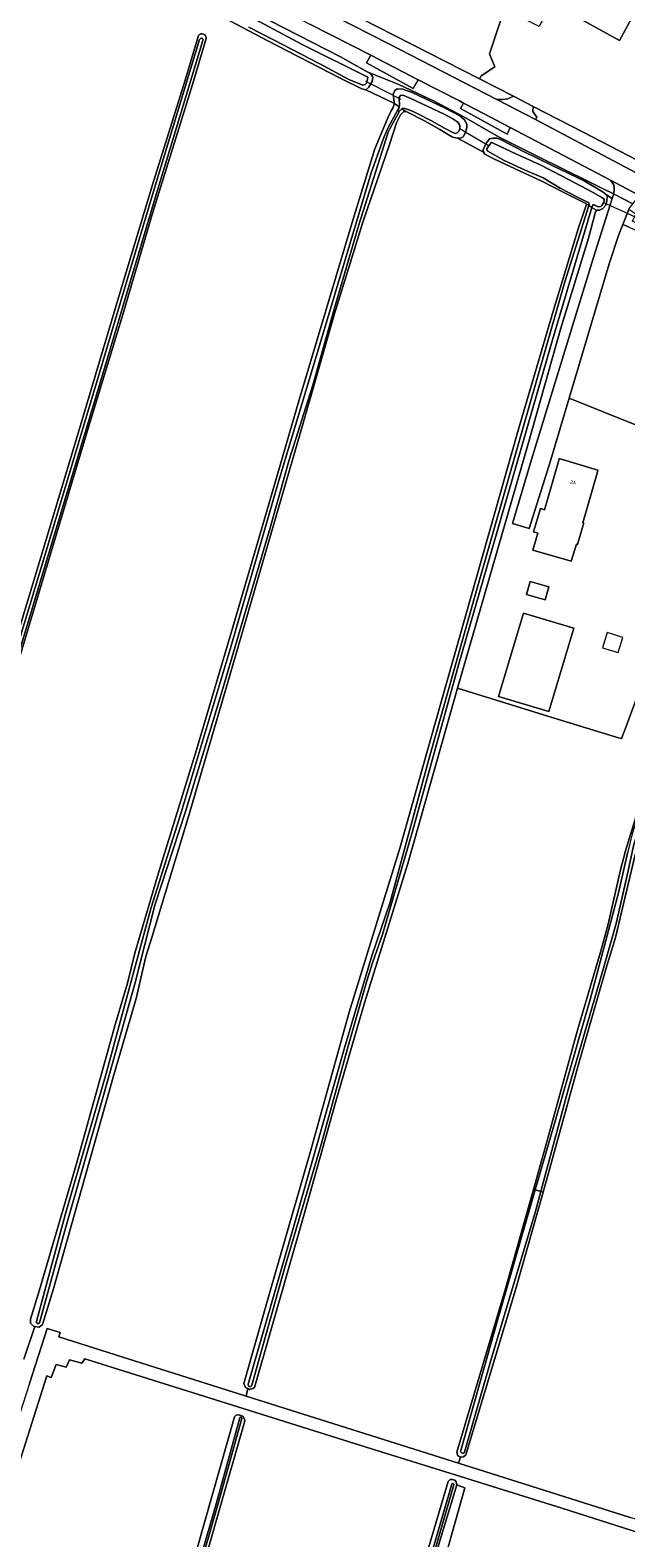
# Model space of a CAD drawing. Header units: metres. Extents: x 151448 to 154749, y 463108 to 465296.
# Tile 13 of 256: x 151640 to 151772, y 463945 to 464279. Entities that reach past the tile are written whole.
import ezdxf
from ezdxf.enums import TextEntityAlignment as Align

# ---------------------------------------------------------------- set-up
doc = ezdxf.new("R2010")
doc.units = ezdxf.units.M
for name, color, linetype, lineweight in [('B-PV-GR-BOUWLAND-GV', 253, 'Continuous', 9), ('B-PV-GR-GRAS-GV', 253, 'Continuous', 9), ('B-PV-GR-GROENVOORZIENING-GV', 253, 'Continuous', 9), ('B-PV-GR-HOUTOPSTAND_LOOF-GV', 253, 'Continuous', 9), ('B-PV-KW-KUNSTWERK_DUIKER-G', 253, 'Continuous', 9), ('B-PV-OG-BEBOUWING-GV', 1, 'Continuous', 9), ('B-PV-OG-BEBOUWING-T18', 2, 'Continuous', 9), ('B-PV-OG-BEBOUWING_LUIFEL-GV', 1, 'Continuous', 9), ('B-PV-OG-TERREIN_BEGROEID-GV', 253, 'Continuous', 9), ('B-PV-OG-TERREIN_ERF-GV', 253, 'Continuous', 9), ('B-PV-OG-TERREIN_OEVER-GV', 253, 'Continuous', 9), ('B-PV-OG-WATER_SLOOT-GV', 253, 'Continuous', 9), ('B-PV-VH-GESLOTENVERHARDING_ASFALT-GV', 253, 'Continuous', 9), ('B-PV-VH-OPENVERHARDING_BETONELEMENT-GV', 253, 'Continuous', 9), ('B-PV-VH-OPENVERHARDING_BETONSTRAATSTEEN-GV', 253, 'Continuous', 9), ('B-PV-VH-OPENVERHARDING_STRAATBAKSTEEN-GV', 253, 'Continuous', 9)]:
    doc.layers.add(name, color=color, linetype=linetype, lineweight=lineweight)
doc.styles.add('Drong', font='txt', dxfattribs={"height": 1.8})

msp = doc.modelspace()

# ---------------------------------------------------------------- linework, layer by layer
at = {"layer": 'B-PV-GR-BOUWLAND-GV', "flags": 128}
msp.add_lwpolyline([(151611.181, 464337.822), (151647.53, 464316.206), (151665.169, 464305.652), (151697.916, 464289.044), (151739.285, 464267.881), (151739.594, 464268.591), (151742.65, 464270.548), (151741.446, 464273.463), (151755.114, 464314.432), (151754.459, 464315.215), (151741.522, 464330.917), (151707.337, 464371.379), (151696.277, 464384.294), (151690.418, 464391.019), (151690.387, 464391.055), (151690.386, 464391.056), (151686.873, 464395.088), (151678.911, 464398.832), (151674.988, 464404.305), (151673.783, 464408.382), (151672.185, 464413.785), (151672.495, 464414.805), (151653.113, 464436.95), (151602.676, 464493.927)], dxfattribs=at)
at = {"layer": 'B-PV-GR-GRAS-GV', "flags": 128}
for points in [[(151638.532, 463984.674), (151641.016, 463991.875), (151640.781, 463991.905), (151640.032, 463992.631), (151640.032, 463993.507), (151642.019, 464000), (151650.114, 464027.642), (151658.831, 464058.927), (151661.442, 464067.885), (151663.053, 464074.456), (151668.11, 464091.494), (151676.709, 464119.476), (151684.718, 464146.576), (151691.659, 464170.313), (151699.372, 464196.91), (151711.546, 464237.612), (151716.117, 464252.465), (151718.05, 464256.98), (151719.041, 464259.412), (151719.76, 464260.823), (151720.098, 464261.439), (151720.486, 464262.431), (151714.124, 464265.494), (151713.272, 464265.697), (151708.6, 464267.97), (151692.308, 464276.409), (151681.445, 464282.114)], [(151678.872, 464276.862), (151675.828, 464266.626), (151667.08, 464238.443), (151660.621, 464216.537), (151652.606, 464190.137), (151644.596, 464163.262), (151626.938, 464104.36)], [(151631.194, 464125.35), (151640.322, 464155.488), (151650.804, 464190.294), (151659.756, 464220.531), (151666.996, 464244.446), (151674.218, 464267.586), (151677.179, 464277.526)], [(151639.806, 463979.256), (151643.737, 463991.444), (151646.605, 463990.561), (151646.296, 463989.59), (151658.836, 463985.629), (151687.657, 463976.513), (151688.041, 463978.146), (151687.528, 463978.426), (151687.194, 463979.281), (151693.066, 464000), (151701.965, 464030.913), (151710.439, 464061.446), (151721.705, 464097.961), (151729.435, 464125.358), (151747.895, 464190.391), (151755.635, 464216.763), (151761.041, 464234.74), (151762.62, 464239.271), (151762.893, 464240.196), (151762.751, 464240.352), (151758.072, 464242.705), (151752.876, 464245.375), (151748.237, 464247.487), (151742.427, 464250.185), (151740.465, 464251.279), (151740.114, 464251.673), (151734.397, 464254.801), (151733.295, 464255.037), (151730.46, 464256.673), (151727.094, 464258.601), (151723.362, 464260.571), (151722.937, 464260.686), (151722.421, 464260.65), (151721.785, 464259.935), (151720.94, 464258.146), (151719.329, 464253.357), (151713.508, 464236.431), (151707.137, 464215.702), (151699.62, 464189.482), (151683.663, 464134.432), (151674.98, 464104.748), (151666.869, 464077.922), (151665.535, 464073.73), (151663.377, 464064.452), (151658.468, 464047.54), (151650.543, 464019.64), (151645.034, 464000), (151642.688, 463992.348), (151641.938, 463991.756), (151641.016, 463991.875), (151638.532, 463984.674)], [(151772.203, 464235.145), (151770.913, 464235.679), (151770.028, 464233.477), (151767.883, 464226.996), (151759.045, 464197.237), (151788.372, 464185.448)], [(151778.2, 464142.4), (151771.544, 464124.289), (151770.628, 464121.948), (151769.992, 464122.141), (151762.769, 464124.328), (151755.545, 464126.514), (151734.423, 464133.138), (151723.416, 464094.325), (151713.918, 464063.707), (151713.287, 464061.75), (151707.462, 464041.426), (151700.48, 464016.763), (151689.494, 463978.396), (151689.163, 463978.194), (151688.437, 463977.93), (151688.041, 463978.146), (151687.657, 463976.513), (151734.619, 463961.658), (151735.035, 463963.054), (151734.457, 463963.262), (151734.262, 463964.059), (151744.89, 464000), (151751.171, 464022.234), (151754.131, 464032.712), (151760.913, 464057.423), (151766.113, 464075.214), (151767.682, 464080.909), (151770.413, 464092.92), (151771.522, 464097.109), (151781.913, 464131.038)], [(151773.584, 464095.929), (151769.311, 464077.973), (151767.18, 464070.946), (151761.185, 464050.146), (151754.814, 464026.94), (151753.325, 464021.646), (151747.23, 463999.969), (151736.206, 463963.474), (151735.745, 463963.08), (151735.282, 463962.965), (151735.035, 463963.054), (151734.619, 463961.658), (151772.517, 463949.67)], [(151781.425, 463944.063), (151757.419, 463951.683), (151733.844, 463959.062), (151715.421, 463964.828), (151691.251, 463972.397), (151687.001, 463973.73), (151652.013, 463984.706), (151651.358, 463983.747), (151648.635, 463984.529), (151647.93, 463982.89), (151645.736, 463983.495), (151644.577, 463980.646), (151643.669, 463980.948), (151630.859, 463940.941)], [(151704.252, 463857.792), (151707.435, 463869.172), (151711.452, 463884.775), (151713.327, 463893.262), (151732.363, 463957.635), (151732.755, 463958.042), (151733.284, 463958.075), (151733.523, 463957.985), (151733.812, 463957.877), (151734.093, 463957.53), (151734.22, 463956.899), (151736.044, 463956.193), (151725.302, 463918.198), (151723.45, 463915.923), (151721.945, 463916.261), (151714.878, 463892.864), (151712.567, 463882.697), (151709.661, 463871.971), (151706.637, 463860.344), (151705.427, 463857.268)]]:
    msp.add_lwpolyline(points, dxfattribs=at)
at = {"layer": 'B-PV-GR-GRAS-GV'}
msp.add_lwpolyline([(151677.179, 464277.526, -0.7370587), (151678.872, 464276.862)], format="xyb", dxfattribs=at)
at = {"layer": 'B-PV-GR-GRAS-GV', "flags": 128}
msp.add_lwpolyline([(151644.382, 463827.371), (151643.804, 463828.194), (151661.152, 463886.679), (151661.499, 463888.406), (151663.837, 463896.866), (151685.098, 463971.886), (151685.463, 463972.248), (151686.174, 463972.33), (151686.63, 463972.152), (151686.933, 463972.033), (151687.247, 463971.571), (151687.389, 463971.037), (151646.356, 463827.503), (151645.176, 463827.16)], close=True, dxfattribs=at)
at = {"layer": 'B-PV-GR-GROENVOORZIENING-GV', "flags": 128}
for points in [[(151739.285, 464267.881), (151697.916, 464289.044)], [(151698.974, 464286.057), (151719.217, 464275.685)], [(151693.027, 464280.761), (151708.542, 464272.802), (151714.441, 464269.46), (151721.455, 464266.667), (151729.347, 464262.922), (151735.803, 464259.482), (151743.562, 464255.001), (151752.323, 464250.654), (151763.358, 464245.237), (151766.604, 464243.562), (151768.878, 464242.462), (151769.036, 464243.232), (151769.045, 464243.768), (151768.918, 464244.442), (151768.215, 464245.493), (151746.026, 464257.18), (151745.331, 464255.686), (151735.077, 464261.389), (151735.72, 464262.561), (151734.816, 464263.037), (151725.714, 464267.715), (151724.586, 464265.784), (151714.316, 464271.426), (151715.223, 464273.116), (151701.931, 464279.959)], [(151719.217, 464275.685), (151743.071, 464263.362)], [(151746.76, 464264.045), (151739.285, 464267.881)], [(151743.071, 464263.362), (151744.341, 464263.35)], [(151744.341, 464263.35), (151745.495, 464263.52)], [(151745.495, 464263.52), (151746.76, 464264.045)], [(151786.3, 464243.565), (151762.172, 464256.108), (151751.112, 464261.811), (151751.07, 464260.706), (151751.904, 464259.414), (151751.61, 464258.891), (151796.134, 464235.346)]]:
    msp.add_lwpolyline(points, dxfattribs=at)
at = {"layer": 'B-PV-GR-HOUTOPSTAND_LOOF-GV', "flags": 128}
msp.add_lwpolyline([(151721.945, 463916.261), (151723.45, 463915.923), (151725.302, 463918.198), (151736.044, 463956.193), (151734.22, 463956.899)], close=True, dxfattribs=at)
at = {"layer": 'B-PV-KW-KUNSTWERK_DUIKER-G', "flags": 128}
for points in [[(151714.079, 464267.373), (151715.52, 464266.628), (151721.835, 464263.41)], [(151734.881, 464256.893), (151736.572, 464255.87), (151741.354, 464253.109)], [(151766.504, 464240.614), (151773.621, 464237.397)]]:
    msp.add_lwpolyline(points, dxfattribs=at)
at = {"layer": 'B-PV-OG-BEBOUWING-GV', "flags": 128}
for points in [[(151770.214, 464276.368), (151774.965, 464285.16), (151762.64, 464291.822), (151761.441, 464292.47), (151761.14, 464292.616), (151756.388, 464283.96)], [(151765.223, 464180.689), (151765.416, 464181.323), (151756.875, 464183.92), (151756.691, 464183.284), (151753.599, 464172.598), (151752.727, 464172.859), (151751.189, 464167.714), (151752.126, 464167.434), (151751.025, 464163.623), (151759.494, 464161.173), (151760.707, 464164.966), (151760.881, 464164.863), (151762.295, 464169.669), (151762.117, 464169.661)], [(151749.659, 464153.86), (151753.775, 464152.674), (151754.597, 464155.526), (151750.481, 464156.712)], [(151754.549, 464127.973), (151760.084, 464146.411), (151749.006, 464149.737), (151743.471, 464131.299)]]:
    msp.add_lwpolyline(points, close=True, dxfattribs=at)
at = {"layer": 'B-PV-OG-BEBOUWING_LUIFEL-GV', "flags": 128}
msp.add_lwpolyline([(151767.485, 464145.41), (151766.451, 464142.049), (151769.884, 464140.993), (151770.918, 464144.354)], close=True, dxfattribs=at)
at = {"layer": 'B-PV-OG-TERREIN_BEGROEID-GV', "flags": 128}
msp.add_lwpolyline([(151766.604, 464243.562), (151763.358, 464245.237), (151752.323, 464250.654), (151743.562, 464255.001), (151735.803, 464259.482), (151729.347, 464262.922), (151721.455, 464266.667), (151714.441, 464269.46), (151715.212, 464269.023), (151715.678, 464268.261), (151715.516, 464267.292), (151714.805, 464266.077), (151714.124, 464265.494), (151720.486, 464262.431), (151720.293, 464263.339), (151720.152, 464264.511), (151720.524, 464265.335), (151721.092, 464265.672), (151722.304, 464265.664), (151724.373, 464264.898), (151731.68, 464261.427), (151734.892, 464259.722), (151736.044, 464258.754), (151736.425, 464257.793), (151736.482, 464257.164), (151736.171, 464256.098), (151735.688, 464255.16), (151735.176, 464254.842), (151734.397, 464254.801), (151740.114, 464251.673), (151740.078, 464252.203), (151740.642, 464253.561), (151741.49, 464254.626), (151742.278, 464254.815), (151743.144, 464254.782), (151744.07, 464254.453), (151748.826, 464251.934), (151755.427, 464248.691), (151762.355, 464245.35), (151766.544, 464242.85), (151767.345, 464242.221), (151768.573, 464241.419), (151768.834, 464242.248), (151768.875, 464242.446), (151768.878, 464242.462)], close=True, dxfattribs=at)
at = {"layer": 'B-PV-OG-TERREIN_ERF-GV', "flags": 128}
for points in [[(151755.114, 464314.432), (151741.446, 464273.463), (151742.65, 464270.548), (151739.594, 464268.591), (151739.285, 464267.881), (151746.76, 464264.045), (151751.112, 464261.811), (151762.172, 464256.108), (151786.3, 464243.565)], [(151788.372, 464185.448), (151759.045, 464197.237), (151754.94, 464183.414), (151750.212, 464168.448), (151746.525, 464169.562), (151750.773, 464183.734), (151764.388, 464228.151), (151768.573, 464241.419), (151767.345, 464242.221), (151767.489, 464241.916), (151767.422, 464240.883), (151767.112, 464239.901), (151766.537, 464239.213), (151765.79, 464238.838), (151765.129, 464238.837), (151764.902, 464238.526), (151763.372, 464232.682), (151757.25, 464212.727), (151750.027, 464187.135), (151734.423, 464133.138), (151755.545, 464126.514), (151762.769, 464124.328), (151769.992, 464122.141), (151770.628, 464121.948), (151771.544, 464124.289), (151778.2, 464142.4)]]:
    msp.add_lwpolyline(points, dxfattribs=at)
for points in [[(151760.626, 464292.864), (151757.263, 464286.2), (151756.103, 464286.785), (151752.421, 464279.488), (151748.156, 464281.641), (151756.229, 464297.641), (151761.619, 464294.921), (151761.666, 464295.018), (151763.707, 464294.032), (151762.667, 464291.878), (151762.64, 464291.822), (151774.965, 464285.16), (151770.214, 464276.368), (151756.388, 464283.96), (151761.14, 464292.616)], [(151765.223, 464180.689), (151762.117, 464169.661), (151762.295, 464169.669), (151760.881, 464164.863), (151760.707, 464164.966), (151759.494, 464161.173), (151751.025, 464163.623), (151752.126, 464167.434), (151751.189, 464167.714), (151752.727, 464172.859), (151753.599, 464172.598), (151756.691, 464183.284), (151756.875, 464183.92), (151765.416, 464181.323)], [(151749.659, 464153.86), (151750.481, 464156.712), (151754.597, 464155.526), (151753.775, 464152.674)], [(151754.549, 464127.973), (151743.471, 464131.299), (151749.006, 464149.737), (151760.084, 464146.411)]]:
    msp.add_lwpolyline(points, close=True, dxfattribs=at)
at = {"layer": 'B-PV-OG-TERREIN_OEVER-GV', "flags": 128}
for points in [[(151685.169, 464283.467), (151700.028, 464275.52), (151714.588, 464268.291), (151714.499, 464267.808), (151714.271, 464266.986), (151713.988, 464266.644), (151713.46, 464266.539), (151710.359, 464267.79), (151703.851, 464271.296), (151693.753, 464276.575), (151688.256, 464279.373)], [(151681.445, 464282.114), (151692.308, 464276.409), (151708.6, 464267.97), (151713.272, 464265.697), (151714.124, 464265.494), (151714.805, 464266.077), (151715.516, 464267.292), (151715.678, 464268.261), (151715.212, 464269.023), (151714.441, 464269.46), (151708.542, 464272.802), (151693.027, 464280.761)], [(151626.938, 464104.36), (151644.596, 464163.262), (151652.606, 464190.137), (151660.621, 464216.537), (151667.08, 464238.443), (151675.828, 464266.626), (151678.872, 464276.862)], [(151631.027, 464122.421), (151643.163, 464162.484), (151655.249, 464202.847), (151666.716, 464241.303), (151677.397, 464276.588), (151677.455, 464276.728), (151677.575, 464276.841), (151677.732, 464276.894), (151677.882, 464276.88), (151678.016, 464276.808), (151678.117, 464276.678), (151678.154, 464276.516), (151678.125, 464276.368), (151667.445, 464241.084), (151655.978, 464202.629), (151643.891, 464162.265), (151631.756, 464122.203)], [(151677.179, 464277.526), (151674.218, 464267.586), (151666.996, 464244.446), (151659.756, 464220.531), (151650.804, 464190.294), (151640.322, 464155.488), (151631.194, 464125.35)], [(151641.355, 463992.965), (151647.675, 464016.628), (151656.752, 464047.83), (151666.712, 464084.58), (151673.333, 464105.621), (151684.374, 464142.507), (151694.777, 464178.559), (151703.671, 464208.201), (151710.59, 464231.366), (151715.346, 464247.112), (151718.147, 464254.912), (151719.109, 464257.27), (151721.157, 464260.919), (151721.426, 464261.343), (151721.496, 464261.712), (151720.486, 464262.431), (151720.098, 464261.439), (151719.76, 464260.823), (151719.041, 464259.412), (151718.05, 464256.98), (151716.117, 464252.465), (151711.546, 464237.612), (151699.372, 464196.91), (151691.659, 464170.313), (151684.718, 464146.576), (151676.709, 464119.476), (151668.11, 464091.494), (151663.053, 464074.456), (151661.442, 464067.885), (151658.831, 464058.927), (151650.114, 464027.642), (151642.019, 464000), (151640.032, 463993.507), (151640.032, 463992.631), (151640.781, 463991.905), (151641.016, 463991.875), (151641.938, 463991.756), (151642.688, 463992.348), (151645.034, 464000), (151650.543, 464019.64), (151658.468, 464047.54), (151663.377, 464064.452), (151665.535, 464073.73), (151666.869, 464077.922), (151674.98, 464104.748), (151683.663, 464134.432), (151699.62, 464189.482), (151707.137, 464215.702), (151713.508, 464236.431), (151719.329, 464253.357), (151720.94, 464258.146), (151721.785, 464259.935), (151722.421, 464260.65), (151722.937, 464260.686), (151722.076, 464261.299), (151721.58, 464260.738)], [(151721.58, 464260.738), (151719.536, 464257.009), (151719.093, 464256.126), (151712.587, 464235.583), (151707.118, 464216.95), (151702.415, 464200.153), (151697.217, 464183.604), (151692.996, 464168.578), (151687.954, 464151.65), (151682.156, 464131.812), (151674.295, 464105.791), (151667.518, 464085.103), (151663.116, 464067.681), (151655.734, 464041.442), (151647.626, 464013.095), (151641.984, 463992.727)], [(151688.134, 463979.135), (151698.288, 464014.393), (151709.417, 464053.571), (151715.46, 464073.873), (151719.475, 464085.751), (151728.003, 464117.136), (151737.966, 464152.643), (151748.806, 464190.542), (151758.13, 464223.034), (151763.413, 464239.88), (151762.893, 464240.196), (151762.62, 464239.271), (151761.041, 464234.74), (151755.635, 464216.763), (151747.895, 464190.391), (151729.435, 464125.358), (151721.705, 464097.961), (151710.439, 464061.446), (151701.965, 464030.913), (151693.066, 464000), (151687.194, 463979.281), (151687.528, 463978.426), (151688.041, 463978.146), (151688.437, 463977.93), (151689.163, 463978.194), (151689.494, 463978.396), (151700.48, 464016.763), (151707.462, 464041.426), (151713.287, 464061.75), (151713.918, 464063.707), (151723.416, 464094.325), (151734.423, 464133.138), (151750.027, 464187.135), (151757.25, 464212.727), (151763.372, 464232.682), (151764.902, 464238.526), (151765.129, 464238.837), (151764.109, 464239.457), (151755.379, 464210.164), (151746.404, 464179.018), (151734.72, 464138.465), (151724.337, 464101.194), (151717.825, 464078.649), (151715.716, 464072.602), (151714.382, 464068.388), (151710.063, 464053.369), (151704.269, 464032.128), (151696.126, 464004.701), (151688.939, 463978.895)], [(151781.913, 464131.038), (151771.522, 464097.109), (151770.413, 464092.92), (151767.682, 464080.909), (151766.113, 464075.214), (151760.913, 464057.423), (151754.131, 464032.712), (151751.171, 464022.234), (151751.554, 464022.129), (151756.088, 464037.84), (151763.674, 464064.265), (151769.948, 464087.82), (151772.05, 464096.887)], [(151735.097, 463964.472), (151743.143, 463992.988), (151751.554, 464022.129), (151751.171, 464022.234), (151744.89, 464000), (151734.262, 463964.059), (151734.457, 463963.262), (151735.035, 463963.054)], [(151735.035, 463963.054), (151735.282, 463962.965), (151735.745, 463963.08), (151736.206, 463963.474), (151747.23, 463999.969), (151753.325, 464021.646), (151752.834, 464021.78), (151751.584, 464017.083), (151741.93, 463984.912), (151735.953, 463964.099)], [(151645.563, 463829.09), (151648.427, 463838.524), (151654.532, 463859.815), (151660.479, 463880.645), (151666.909, 463903.213), (151674.589, 463930.28), (151681.102, 463952.868), (151686.271, 463971.69)], [(151686.702, 463971.571), (151681.532, 463952.747), (151675.019, 463930.157), (151667.339, 463903.09), (151660.909, 463880.522), (151654.962, 463859.692), (151648.856, 463838.397), (151645.991, 463828.96)], [(151705.427, 463857.268), (151706.637, 463860.344), (151709.661, 463871.971), (151712.567, 463882.697), (151714.878, 463892.864), (151721.945, 463916.261), (151734.22, 463956.899), (151734.093, 463957.53), (151733.812, 463957.877), (151733.523, 463957.985), (151733.284, 463958.075), (151732.755, 463958.042), (151732.363, 463957.635), (151713.327, 463893.262), (151711.452, 463884.775), (151707.435, 463869.172), (151704.252, 463857.792)], [(151705.067, 463858.435), (151709.144, 463873.789), (151714.048, 463892.437), (151716.22, 463899.91), (151723.353, 463923.406), (151733.102, 463956.998)], [(151733.581, 463956.859), (151723.831, 463923.264), (151716.698, 463899.768), (151714.529, 463892.304), (151709.626, 463873.662), (151705.549, 463858.307)]]:
    msp.add_lwpolyline(points, dxfattribs=at)
at = {"layer": 'B-PV-OG-TERREIN_OEVER-GV'}
for points in [[(151678.872, 464276.862, 0.7370587), (151677.179, 464277.526)], [(151641.984, 463992.727, -0.9368212), (151641.355, 463992.965)], [(151688.939, 463978.895, -0.9645367), (151688.134, 463979.135)], [(151686.271, 463971.69, -0.912951), (151686.702, 463971.571)], [(151735.953, 463964.099, -0.8469981), (151735.097, 463964.472)], [(151733.102, 463956.998, -0.9950351), (151733.581, 463956.859)]]:
    msp.add_lwpolyline(points, format="xyb", dxfattribs=at)
at = {"layer": 'B-PV-OG-TERREIN_OEVER-GV', "flags": 128}
for points in [[(151721.496, 464261.712), (151721.573, 464262.113), (151721.607, 464262.649), (151721.527, 464263.125), (151721.502, 464263.834), (151721.856, 464264.289), (151722.538, 464264.217), (151724.255, 464263.482), (151731.45, 464260.1), (151733.377, 464259.044), (151734.446, 464258.356), (151734.87, 464257.569), (151734.881, 464256.893), (151734.713, 464256.362), (151734.337, 464255.974), (151734.016, 464255.822), (151733.514, 464255.961), (151731.499, 464257.016), (151728.623, 464258.645), (151725.216, 464260.383), (151724.104, 464260.895), (151722.728, 464261.364), (151722.191, 464261.428), (151722.076, 464261.299), (151722.937, 464260.686), (151723.362, 464260.571), (151727.094, 464258.601), (151730.46, 464256.673), (151733.295, 464255.037), (151734.397, 464254.801), (151735.176, 464254.842), (151735.688, 464255.16), (151736.171, 464256.098), (151736.482, 464257.164), (151736.425, 464257.793), (151736.044, 464258.754), (151734.892, 464259.722), (151731.68, 464261.427), (151724.373, 464264.898), (151722.304, 464265.664), (151721.092, 464265.672), (151720.524, 464265.335), (151720.152, 464264.511), (151720.293, 464263.339), (151720.486, 464262.431)], [(151763.413, 464239.88), (151763.476, 464240.148), (151763.415, 464240.508), (151760.88, 464241.76), (151757.093, 464243.736), (151753.296, 464245.997), (151749.36, 464247.697), (151744.711, 464249.886), (151741.124, 464251.885), (151740.854, 464252.175), (151740.909, 464252.411), (151741.798, 464253.806), (151742.003, 464253.839), (151742.447, 464253.64), (151747.274, 464251.337), (151752.542, 464248.982), (151757.55, 464246.388), (151764.397, 464242.737), (151766.295, 464241.65), (151766.771, 464241.305), (151766.778, 464240.865), (151766.744, 464240.653), (151766.311, 464239.898), (151766.042, 464239.664), (151765.485, 464239.601), (151764.614, 464240.035), (151764.319, 464240.041), (151764.109, 464239.457), (151765.129, 464238.837), (151765.79, 464238.838), (151766.537, 464239.213), (151767.112, 464239.901), (151767.422, 464240.883), (151767.489, 464241.916), (151767.345, 464242.221), (151766.544, 464242.85), (151762.355, 464245.35), (151755.427, 464248.691), (151748.826, 464251.934), (151744.07, 464254.453), (151743.144, 464254.782), (151742.278, 464254.815), (151741.49, 464254.626), (151740.642, 464253.561), (151740.078, 464252.203), (151740.114, 464251.673), (151740.465, 464251.279), (151742.427, 464250.185), (151748.237, 464247.487), (151752.876, 464245.375), (151758.072, 464242.705), (151762.751, 464240.352), (151762.893, 464240.196)], [(151806.227, 464218.755), (151801.153, 464221.806), (151796.376, 464224.408), (151791.865, 464226.696), (151789.253, 464228.02), (151783.889, 464230.846), (151773.089, 464236.401), (151773.812, 464237.995), (151772.252, 464239.014), (151770.913, 464235.679), (151772.203, 464235.145), (151780.71, 464231.104), (151795.465, 464223.816), (151806.281, 464217.599), (151806.419, 464218.297)], [(151753.325, 464021.646), (151754.814, 464026.94), (151761.185, 464050.146), (151767.18, 464070.946), (151769.311, 464077.973), (151773.584, 464095.929), (151781.693, 464122.955), (151786.354, 464139.589), (151796.543, 464176.193), (151805.142, 464206.752), (151807.605, 464215.633), (151807.781, 464216.139), (151808.054, 464216.926), (151808.351, 464217.356), (151807.803, 464217.717), (151803.431, 464201.825), (151793.14, 464165.975), (151781.274, 464124.845), (151773.277, 464098.21), (151772.142, 464092.703), (151769.485, 464081.051), (151766.923, 464072.217), (151758.965, 464044.821), (151752.834, 464021.78)], [(151686.933, 463972.033), (151686.63, 463972.152), (151686.174, 463972.33), (151685.463, 463972.248), (151685.098, 463971.886), (151663.837, 463896.866), (151661.499, 463888.406), (151661.152, 463886.679), (151643.804, 463828.194), (151644.382, 463827.371), (151645.176, 463827.16), (151646.356, 463827.503), (151687.389, 463971.037), (151687.247, 463971.571)]]:
    msp.add_lwpolyline(points, close=True, dxfattribs=at)
at = {"layer": 'B-PV-OG-WATER_SLOOT-GV', "flags": 128}
for points in [[(151688.256, 464279.373), (151693.753, 464276.575), (151703.851, 464271.296), (151710.359, 464267.79), (151713.46, 464266.539), (151713.988, 464266.644), (151714.271, 464266.986), (151714.499, 464267.808), (151714.588, 464268.291), (151700.028, 464275.52), (151685.169, 464283.467)], [(151631.756, 464122.203), (151643.891, 464162.265), (151655.978, 464202.629), (151667.445, 464241.084), (151678.125, 464276.368), (151678.154, 464276.516), (151678.117, 464276.678), (151678.016, 464276.808), (151677.882, 464276.88), (151677.732, 464276.894), (151677.575, 464276.841), (151677.455, 464276.728), (151677.397, 464276.588), (151666.716, 464241.303), (151655.249, 464202.847), (151643.163, 464162.484), (151631.027, 464122.421)], [(151641.984, 463992.727), (151647.626, 464013.095), (151655.734, 464041.442), (151663.116, 464067.681), (151667.518, 464085.103), (151674.295, 464105.791), (151682.156, 464131.812), (151687.954, 464151.65), (151692.996, 464168.578), (151697.217, 464183.604), (151702.415, 464200.153), (151707.118, 464216.95), (151712.587, 464235.583), (151719.093, 464256.126), (151719.536, 464257.009), (151721.58, 464260.738), (151721.157, 464260.919), (151719.109, 464257.27), (151718.147, 464254.912), (151715.346, 464247.112), (151710.59, 464231.366), (151703.671, 464208.201), (151694.777, 464178.559), (151684.374, 464142.507), (151673.333, 464105.621), (151666.712, 464084.58), (151656.752, 464047.83), (151647.675, 464016.628), (151641.355, 463992.965)], [(151764.109, 464239.457), (151763.413, 464239.88), (151758.13, 464223.034), (151748.806, 464190.542), (151737.966, 464152.643), (151728.003, 464117.136), (151719.475, 464085.751), (151715.46, 464073.873), (151709.417, 464053.571), (151698.288, 464014.393), (151688.134, 463979.135)], [(151688.939, 463978.895), (151696.126, 464004.701), (151704.269, 464032.128), (151710.063, 464053.369), (151714.382, 464068.388), (151715.716, 464072.602), (151717.825, 464078.649), (151724.337, 464101.194), (151734.72, 464138.465), (151746.404, 464179.018), (151755.379, 464210.164), (151764.109, 464239.457)], [(151735.953, 463964.099), (151741.93, 463984.912), (151751.584, 464017.083), (151752.834, 464021.78), (151751.554, 464022.129), (151743.143, 463992.988), (151735.097, 463964.472)], [(151686.271, 463971.69), (151681.102, 463952.868), (151674.589, 463930.28), (151666.909, 463903.213), (151660.479, 463880.645), (151654.532, 463859.815), (151648.427, 463838.524), (151645.563, 463829.09)], [(151645.991, 463828.96), (151648.856, 463838.397), (151654.962, 463859.692), (151660.909, 463880.522), (151667.339, 463903.09), (151675.019, 463930.157), (151681.532, 463952.747), (151686.702, 463971.571)], [(151733.102, 463956.998), (151723.353, 463923.406), (151716.22, 463899.91), (151714.048, 463892.437), (151709.144, 463873.789), (151705.067, 463858.435)], [(151705.549, 463858.307), (151709.626, 463873.662), (151714.529, 463892.304), (151716.698, 463899.768), (151723.831, 463923.264), (151733.581, 463956.859)]]:
    msp.add_lwpolyline(points, dxfattribs=at)
for points in [[(151722.076, 464261.299), (151722.191, 464261.428), (151722.728, 464261.364), (151724.104, 464260.895), (151725.216, 464260.383), (151728.623, 464258.645), (151731.499, 464257.016), (151733.514, 464255.961), (151734.016, 464255.822), (151734.337, 464255.974), (151734.713, 464256.362), (151734.881, 464256.893), (151734.87, 464257.569), (151734.446, 464258.356), (151733.377, 464259.044), (151731.45, 464260.1), (151724.255, 464263.482), (151722.538, 464264.217), (151721.856, 464264.289), (151721.502, 464263.834), (151721.527, 464263.125), (151721.607, 464262.649), (151721.573, 464262.113), (151721.496, 464261.712), (151721.426, 464261.343), (151721.157, 464260.919), (151721.58, 464260.738)], [(151764.109, 464239.457), (151764.319, 464240.041), (151764.614, 464240.035), (151765.485, 464239.601), (151766.042, 464239.664), (151766.311, 464239.898), (151766.744, 464240.653), (151766.778, 464240.865), (151766.771, 464241.305), (151766.295, 464241.65), (151764.397, 464242.737), (151757.55, 464246.388), (151752.542, 464248.982), (151747.274, 464251.337), (151742.447, 464253.64), (151742.003, 464253.839), (151741.798, 464253.806), (151740.909, 464252.411), (151740.854, 464252.175), (151741.124, 464251.885), (151744.711, 464249.886), (151749.36, 464247.697), (151753.296, 464245.997), (151757.093, 464243.736), (151760.88, 464241.76), (151763.415, 464240.508), (151763.476, 464240.148), (151763.413, 464239.88)], [(151751.554, 464022.129), (151752.834, 464021.78), (151758.965, 464044.821), (151766.923, 464072.217), (151769.485, 464081.051), (151772.142, 464092.703), (151773.277, 464098.21), (151781.274, 464124.845), (151793.14, 464165.975), (151803.431, 464201.825), (151807.803, 464217.717), (151806.942, 464218.284), (151806.066, 464215.192), (151803.95, 464207.329), (151795.898, 464179.517), (151786.279, 464145.169), (151778.194, 464117.461), (151773, 464100.897), (151772.05, 464096.887), (151769.948, 464087.82), (151763.674, 464064.265), (151756.088, 464037.84)]]:
    msp.add_lwpolyline(points, close=True, dxfattribs=at)
at = {"layer": 'B-PV-OG-WATER_SLOOT-GV'}
for points in [[(151641.355, 463992.965, 0.9368212), (151641.984, 463992.727)], [(151688.134, 463979.135, 0.9645367), (151688.939, 463978.895)], [(151686.702, 463971.571, 0.912951), (151686.271, 463971.69)], [(151735.097, 463964.472, 0.8469981), (151735.953, 463964.099)], [(151733.581, 463956.859, 0.9950351), (151733.102, 463956.998)]]:
    msp.add_lwpolyline(points, format="xyb", dxfattribs=at)
at = {"layer": 'B-PV-VH-GESLOTENVERHARDING_ASFALT-GV', "flags": 128}
for points in [[(151671.851, 464295.711), (151684.592, 464288.954), (151701.931, 464279.959), (151715.223, 464273.116), (151725.714, 464267.715), (151734.816, 464263.037), (151735.72, 464262.561), (151738.447, 464261.127), (151746.026, 464257.18), (151768.215, 464245.493), (151776.523, 464241.095), (151794.27, 464231.778), (151797.218, 464230.169)], [(151796.134, 464235.346), (151751.61, 464258.891), (151743.071, 464263.362), (151719.217, 464275.685), (151698.974, 464286.057)]]:
    msp.add_lwpolyline(points, dxfattribs=at)
msp.add_lwpolyline([(151773.139, 464240.273), (151768.875, 464242.446), (151768.834, 464242.248), (151768.573, 464241.419), (151764.388, 464228.151), (151750.773, 464183.734), (151746.525, 464169.562), (151750.212, 464168.448), (151754.94, 464183.414), (151759.045, 464197.237), (151767.883, 464226.996), (151770.028, 464233.477), (151770.913, 464235.679), (151772.252, 464239.014), (151772.27, 464239.059)], close=True, dxfattribs=at)
at = {"layer": 'B-PV-VH-OPENVERHARDING_BETONELEMENT-GV', "flags": 128}
for points in [[(151887.144, 463913.344), (151783.433, 463946.211), (151772.517, 463949.67), (151734.619, 463961.658), (151687.657, 463976.513), (151658.836, 463985.629), (151646.296, 463989.59), (151646.605, 463990.561), (151643.737, 463991.444), (151639.806, 463979.256), (151637.076, 463970.791), (151633.588, 463959.309), (151629.622, 463946.25), (151623.522, 463927.248)], [(151630.859, 463940.941), (151643.669, 463980.948), (151644.577, 463980.646), (151645.736, 463983.495), (151647.93, 463982.89), (151648.635, 463984.529), (151651.358, 463983.747), (151652.013, 463984.706), (151687.001, 463973.73), (151691.251, 463972.397), (151715.421, 463964.828), (151733.844, 463959.062), (151757.419, 463951.683), (151781.425, 463944.063)]]:
    msp.add_lwpolyline(points, dxfattribs=at)
at = {"layer": 'B-PV-VH-OPENVERHARDING_BETONSTRAATSTEEN-GV', "flags": 128}
for points in [[(151715.223, 464273.116), (151714.316, 464271.426), (151724.586, 464265.784), (151725.714, 464267.715)], [(151745.331, 464255.686), (151746.026, 464257.18), (151738.447, 464261.127), (151735.72, 464262.561), (151735.077, 464261.389)]]:
    msp.add_lwpolyline(points, close=True, dxfattribs=at)
msp.add_lwpolyline([(151774.852, 464241.49), (151776.523, 464241.095), (151768.215, 464245.493), (151768.918, 464244.442), (151769.045, 464243.768), (151769.036, 464243.232), (151768.878, 464242.462), (151768.875, 464242.446), (151773.139, 464240.273), (151773.206, 464240.367), (151773.411, 464240.653), (151773.696, 464240.973)], dxfattribs=at)
at = {"layer": 'B-PV-VH-OPENVERHARDING_STRAATBAKSTEEN-GV', "flags": 128}
msp.add_lwpolyline([(151751.112, 464261.811), (151746.76, 464264.045), (151745.495, 464263.52), (151744.341, 464263.35), (151743.071, 464263.362), (151751.61, 464258.891), (151751.904, 464259.414), (151751.07, 464260.706)], close=True, dxfattribs=at)

# ---------------------------------------------------------------- texts
at = {"layer": 'B-PV-OG-BEBOUWING-T18', "style": 'Drong'}
msp.add_text('2A', height=0.75, rotation=343.5, dxfattribs=at).set_placement((151759.939, 464178.638), align=Align.MIDDLE)

doc.saveas('drawing.dxf')
